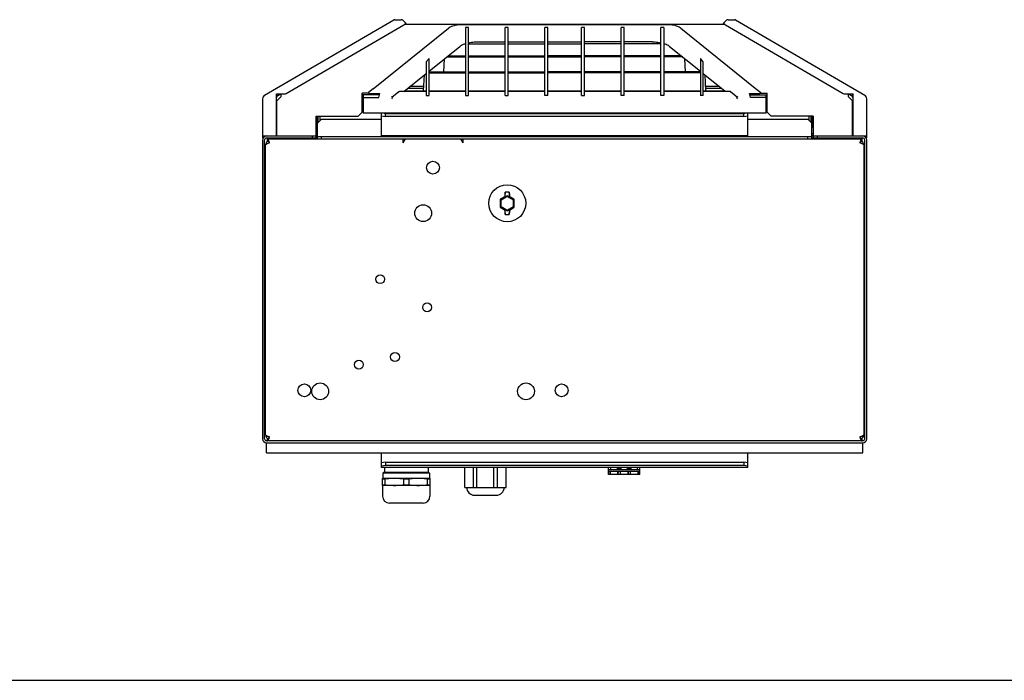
# Model space of a CAD drawing. Header units: inches. Extents: x 0 to 175, y 0 to 77.
# Tile 2 of 14: x 24 to 43, y 0 to 13. Entities that reach past the tile are written whole.
import ezdxf

# ---------------------------------------------------------------- set-up
doc = ezdxf.new("R2010")
doc.units = ezdxf.units.IN
doc.header["$LTSCALE"] = 5.5
doc.header["$MEASUREMENT"] = 0
doc.layers.get('0').update_dxf_attribs({"linetype": 'CONTINUOUS'})

msp = doc.modelspace()

# ---------------------------------------------------------------- linework, layer by layer
at = {"color": 7, "linetype": 'Continuous'}
for p, q in [((28.401, 11.636), (30.968, 13.134)), ((30.987, 13.139), (31.118, 13.139)), ((31.146, 13.128), (31.213, 13.061)), ((37.518, 13.061), (37.585, 13.128)), ((37.613, 13.139), (37.743, 13.139)), ((37.763, 13.134), (40.33, 11.636)), ((28.827, 11.669), (31.168, 13.034)), ((30.56, 11.762), (32.057, 12.971)), ((31.191, 13.053), (37.54, 13.053)), ((31.197, 13.061), (31.213, 13.061)), ((32.069, 12.98), (32.057, 12.971)), ((32.057, 12.971), (32.057, 12.971)), ((32.089, 12.992), (32.069, 12.98)), ((32.314, 13.036), (32.298, 13.036)), ((36.417, 13.036), (32.314, 13.036)), ((32.397, 12.987), (32.397, 11.63)), ((32.456, 12.982), (32.397, 12.982)), ((32.456, 11.63), (32.456, 12.987)), ((33.184, 11.63), (33.184, 12.987)), ((33.243, 12.982), (33.184, 12.982)), ((33.243, 11.63), (33.243, 12.987)), ((33.972, 11.63), (33.972, 12.987)), ((34.031, 12.982), (33.972, 12.982)), ((34.031, 11.63), (34.031, 12.987)), ((34.7, 11.63), (34.7, 12.987)), ((34.759, 12.982), (34.7, 12.982)), ((34.759, 11.63), (34.759, 12.987)), ((35.488, 11.63), (35.488, 12.987)), ((35.547, 12.982), (35.488, 12.982)), ((35.547, 11.63), (35.547, 12.987)), ((36.275, 11.63), (36.275, 12.987)), ((36.334, 12.982), (36.275, 12.982)), ((36.334, 12.987), (36.334, 11.63)), ((36.434, 13.036), (36.417, 13.036)), ((36.661, 12.98), (36.64, 12.993)), ((36.674, 12.971), (36.661, 12.98)), ((36.674, 12.971), (38.153, 11.776)), ((37.534, 13.061), (37.518, 13.061)), ((37.563, 13.034), (39.904, 11.669)), ((31.669, 12.116), (32.279, 12.609)), ((32.381, 12.661), (32.397, 12.661)), ((32.456, 12.661), (33.184, 12.661)), ((32.628, 12.698), (33.184, 12.698)), ((33.243, 12.698), (33.972, 12.698)), ((33.243, 12.661), (33.972, 12.661)), ((34.031, 12.698), (34.7, 12.698)), ((34.031, 12.661), (34.7, 12.661)), ((35.488, 12.698), (34.759, 12.698)), ((35.488, 12.661), (34.759, 12.661)), ((36.103, 12.698), (35.547, 12.698)), ((36.275, 12.661), (35.547, 12.661)), ((36.35, 12.661), (36.334, 12.661)), ((36.452, 12.609), (37.062, 12.116)), ((31.61, 12.302), (31.669, 12.365)), ((31.669, 11.63), (31.669, 12.365)), ((31.962, 12.1), (31.974, 12.363)), ((32.02, 12.4), (32.397, 12.4)), ((32.046, 12.421), (32.397, 12.421)), ((32.456, 12.421), (33.184, 12.421)), ((32.456, 12.4), (33.184, 12.4)), ((33.243, 12.421), (33.972, 12.421)), ((33.243, 12.4), (33.972, 12.4)), ((34.7, 12.421), (34.031, 12.421)), ((34.031, 12.4), (34.7, 12.4)), ((35.488, 12.421), (34.759, 12.421)), ((35.488, 12.4), (34.759, 12.4)), ((36.275, 12.421), (35.547, 12.421)), ((36.275, 12.4), (35.547, 12.4)), ((36.685, 12.421), (36.334, 12.421)), ((36.711, 12.4), (36.334, 12.4)), ((36.769, 12.1), (36.757, 12.363)), ((37.062, 12.365), (37.062, 11.63)), ((37.121, 12.302), (37.062, 12.365)), ((31.61, 12.302), (31.61, 11.63)), ((37.121, 11.63), (37.121, 12.302)), ((31.17, 11.714), (31.61, 12.069)), ((31.562, 11.721), (31.576, 12.041)), ((31.669, 12.1), (32.397, 12.1)), ((31.669, 12.079), (32.397, 12.079)), ((32.456, 12.1), (33.184, 12.1)), ((32.456, 12.079), (33.184, 12.079)), ((33.243, 12.1), (33.972, 12.1)), ((33.243, 12.079), (33.972, 12.079)), ((34.7, 12.1), (34.031, 12.1)), ((34.7, 12.079), (34.031, 12.079)), ((35.488, 12.1), (34.759, 12.1)), ((35.488, 12.079), (34.759, 12.079)), ((36.275, 12.1), (35.547, 12.1)), ((36.275, 12.079), (35.547, 12.079)), ((37.062, 12.1), (36.334, 12.1)), ((37.062, 12.079), (36.334, 12.079)), ((37.121, 12.069), (37.557, 11.717)), ((37.169, 11.721), (37.155, 12.041)), ((30.56, 11.762), (30.468, 11.688)), ((31.244, 11.774), (31.564, 11.774)), ((31.566, 11.809), (31.289, 11.809)), ((37.442, 11.809), (37.165, 11.809)), ((37.167, 11.774), (37.487, 11.774)), ((38.153, 11.776), (38.263, 11.688)), ((28.362, 10.787), (28.362, 11.568)), ((28.634, 10.826), (28.634, 11.662)), ((28.634, 11.662), (28.791, 11.662)), ((28.644, 11.528), (28.723, 11.607)), ((28.647, 11.596), (28.647, 11.662)), ((28.665, 11.632), (28.718, 11.662)), ((28.723, 11.662), (28.723, 11.607)), ((30.339, 11.299), (30.339, 11.679)), ((30.465, 11.679), (30.339, 11.679)), ((30.684, 11.643), (30.339, 11.643)), ((30.359, 11.604), (30.339, 11.604)), ((30.359, 11.643), (30.359, 11.279)), ((30.359, 11.594), (30.673, 11.594)), ((30.508, 11.67), (30.69, 11.67)), ((30.673, 11.594), (30.69, 11.67)), ((30.93, 11.596), (31.071, 11.71)), ((30.932, 11.568), (30.934, 11.575)), ((30.934, 11.575), (30.942, 11.596)), ((30.946, 11.604), (30.942, 11.601)), ((30.942, 11.596), (30.943, 11.6)), ((31.61, 11.714), (31.082, 11.714)), ((31.195, 11.721), (31.61, 11.721)), ((31.61, 11.63), (31.669, 11.63)), ((31.669, 11.721), (32.397, 11.721)), ((32.397, 11.714), (31.669, 11.714)), ((32.397, 11.63), (32.456, 11.63)), ((32.456, 11.721), (33.184, 11.721)), ((33.184, 11.714), (32.456, 11.714)), ((33.184, 11.63), (33.243, 11.63)), ((33.243, 11.721), (33.972, 11.721)), ((33.972, 11.714), (33.243, 11.714)), ((34.031, 11.63), (33.972, 11.63)), ((34.031, 11.721), (34.7, 11.721)), ((34.7, 11.714), (34.031, 11.714)), ((34.7, 11.63), (34.759, 11.63)), ((34.759, 11.721), (35.488, 11.721)), ((35.488, 11.714), (34.759, 11.714)), ((35.547, 11.63), (35.488, 11.63)), ((35.547, 11.721), (36.275, 11.721)), ((36.275, 11.714), (35.547, 11.714)), ((36.334, 11.63), (36.275, 11.63)), ((36.334, 11.721), (37.062, 11.721)), ((37.062, 11.714), (36.334, 11.714)), ((37.121, 11.63), (37.062, 11.63)), ((37.121, 11.721), (37.536, 11.721)), ((37.649, 11.714), (37.121, 11.714)), ((37.66, 11.71), (37.801, 11.596)), ((37.789, 11.601), (37.785, 11.604)), ((37.789, 11.596), (37.788, 11.6)), ((37.797, 11.575), (37.789, 11.596)), ((37.799, 11.568), (37.797, 11.575)), ((38.041, 11.67), (38.223, 11.67)), ((38.058, 11.594), (38.041, 11.67)), ((38.047, 11.643), (38.392, 11.643)), ((38.372, 11.594), (38.058, 11.594)), ((38.266, 11.679), (38.392, 11.679)), ((38.372, 11.279), (38.372, 11.643)), ((38.392, 11.604), (38.372, 11.604)), ((38.392, 11.299), (38.392, 11.679)), ((39.94, 11.662), (40.097, 11.662)), ((40.008, 11.607), (40.008, 11.662)), ((40.008, 11.607), (40.087, 11.528)), ((40.013, 11.662), (40.066, 11.632)), ((40.084, 11.662), (40.084, 11.596)), ((40.097, 10.826), (40.097, 11.662)), ((40.369, 10.787), (40.369, 11.568)), ((28.644, 10.826), (28.644, 11.528)), ((30.339, 11.515), (30.359, 11.515)), ((30.339, 11.476), (30.359, 11.476)), ((38.392, 11.515), (38.372, 11.515)), ((38.392, 11.476), (38.372, 11.476)), ((40.087, 10.826), (40.087, 11.528)), ((29.425, 10.787), (29.425, 11.22)), ((29.425, 11.22), (30.26, 11.22)), ((29.444, 11.003), (29.444, 11.22)), ((29.454, 11.082), (29.533, 11.161)), ((29.464, 11.092), (29.464, 11.22)), ((29.503, 11.131), (29.503, 11.22)), ((29.533, 11.161), (30.724, 11.161)), ((30.339, 11.299), (30.26, 11.22)), ((38.372, 11.279), (30.359, 11.279)), ((30.724, 10.826), (30.724, 11.279)), ((30.724, 11.225), (30.802, 11.212)), ((30.802, 11.27), (30.753, 11.279)), ((30.802, 11.212), (30.802, 11.27)), ((37.928, 11.27), (30.802, 11.27)), ((37.928, 11.212), (30.802, 11.212)), ((37.978, 11.279), (37.928, 11.27)), ((37.928, 11.212), (37.928, 11.27)), ((37.928, 11.212), (38.007, 11.225)), ((38.007, 10.826), (38.007, 11.279)), ((38.007, 11.161), (39.198, 11.161)), ((38.471, 11.22), (38.392, 11.299)), ((39.306, 11.22), (38.471, 11.22)), ((39.198, 11.161), (39.277, 11.082)), ((39.228, 11.131), (39.228, 11.22)), ((39.267, 11.092), (39.267, 11.22)), ((39.287, 11.003), (39.287, 11.22)), ((39.306, 11.22), (39.306, 10.787)), ((29.425, 11.003), (29.444, 11.003)), ((29.444, 11.102), (29.464, 11.102)), ((29.454, 10.767), (29.454, 11.082)), ((39.287, 11.102), (39.267, 11.102)), ((39.277, 10.767), (39.277, 11.082)), ((39.287, 11.003), (39.306, 11.003)), ((28.362, 10.826), (29.425, 10.826)), ((28.372, 10.787), (28.362, 10.787)), ((28.44, 10.787), (29.454, 10.787)), ((28.46, 10.728), (28.46, 10.767)), ((28.46, 10.767), (40.271, 10.767)), ((28.644, 10.925), (28.634, 10.925)), ((28.644, 10.885), (28.634, 10.885)), ((28.905, 10.787), (28.905, 10.767)), ((29.007, 10.787), (29.007, 10.767)), ((29.212, 10.787), (29.212, 10.767)), ((29.314, 10.787), (29.314, 10.767)), ((29.346, 10.826), (29.346, 10.787)), ((29.454, 10.866), (29.425, 10.866)), ((39.277, 10.807), (29.454, 10.807)), ((29.533, 10.767), (29.533, 10.807)), ((38.007, 10.826), (30.724, 10.826)), ((31.157, 10.689), (31.202, 10.767)), ((31.157, 10.689), (31.157, 10.767)), ((32.292, 10.767), (32.338, 10.689)), ((32.338, 10.767), (32.338, 10.689)), ((39.198, 10.767), (39.198, 10.807)), ((39.306, 10.866), (39.277, 10.866)), ((39.277, 10.787), (40.291, 10.787)), ((39.306, 10.826), (40.369, 10.826)), ((39.385, 10.826), (39.385, 10.787)), ((39.417, 10.787), (39.417, 10.767)), ((39.519, 10.787), (39.519, 10.767)), ((39.724, 10.787), (39.724, 10.767)), ((39.826, 10.787), (39.826, 10.767)), ((40.087, 10.925), (40.097, 10.925)), ((40.087, 10.885), (40.097, 10.885)), ((40.271, 10.767), (40.271, 10.728)), ((40.358, 10.787), (40.369, 10.787)), ((28.362, 4.803), (28.362, 10.748)), ((28.401, 4.803), (28.401, 10.748)), ((28.421, 4.881), (28.421, 10.649)), ((28.487, 10.685), (28.475, 10.681)), ((28.499, 10.689), (28.487, 10.685)), ((28.494, 10.704), (28.489, 10.719)), ((28.499, 10.689), (28.494, 10.704)), ((28.494, 10.696), (28.499, 10.689)), ((40.237, 10.704), (40.232, 10.689)), ((40.232, 10.689), (40.237, 10.696)), ((40.241, 10.719), (40.237, 10.704)), ((40.246, 10.732), (40.241, 10.719)), ((40.256, 10.721), (40.261, 10.725)), ((40.31, 10.649), (40.31, 4.881)), ((40.33, 4.803), (40.33, 10.748)), ((40.369, 4.803), (40.369, 10.748)), ((28.421, 10.157), (28.401, 10.157)), ((40.33, 10.157), (40.31, 10.157)), ((33.181, 9.622), (33.086, 9.567)), ((33.182, 9.608), (33.098, 9.56)), ((33.102, 9.558), (33.224, 9.629)), ((33.182, 9.608), (33.181, 9.622)), ((33.182, 9.608), (33.184, 9.607)), ((33.224, 9.639), (33.184, 9.617)), ((33.184, 9.606), (33.224, 9.63)), ((33.184, 9.615), (33.184, 9.617)), ((33.184, 9.606), (33.184, 9.615)), ((33.224, 9.629), (33.224, 9.639)), ((33.263, 9.617), (33.224, 9.639)), ((33.224, 9.63), (33.263, 9.606)), ((33.224, 9.629), (33.346, 9.558)), ((33.264, 9.664), (33.263, 9.617)), ((33.263, 9.617), (33.263, 9.615)), ((33.263, 9.606), (33.263, 9.615)), ((33.263, 9.607), (33.266, 9.608)), ((33.265, 9.71), (33.264, 9.664)), ((33.265, 9.695), (33.265, 9.71)), ((33.266, 9.671), (33.266, 9.622)), ((33.266, 9.622), (33.266, 9.608)), ((33.361, 9.567), (33.266, 9.622)), ((33.349, 9.56), (33.266, 9.608)), ((33.086, 9.567), (33.086, 9.408)), ((33.086, 9.567), (33.102, 9.558)), ((33.086, 9.408), (33.102, 9.417)), ((33.086, 9.408), (33.181, 9.353)), ((33.098, 9.56), (33.098, 9.415)), ((33.098, 9.415), (33.182, 9.367)), ((33.102, 9.417), (33.102, 9.558)), ((33.224, 9.347), (33.102, 9.417)), ((33.346, 9.417), (33.224, 9.347)), ((33.266, 9.367), (33.349, 9.415)), ((33.266, 9.353), (33.361, 9.408)), ((33.346, 9.558), (33.361, 9.567)), ((33.346, 9.558), (33.346, 9.417)), ((33.346, 9.417), (33.361, 9.408)), ((33.349, 9.415), (33.349, 9.56)), ((33.361, 9.408), (33.361, 9.567)), ((33.181, 9.353), (33.182, 9.367)), ((33.181, 9.305), (33.181, 9.353)), ((33.184, 9.369), (33.182, 9.367)), ((33.182, 9.28), (33.183, 9.266)), ((33.183, 9.266), (33.184, 9.311)), ((33.184, 9.36), (33.184, 9.369)), ((33.224, 9.346), (33.184, 9.369)), ((33.184, 9.359), (33.184, 9.36)), ((33.184, 9.311), (33.184, 9.359)), ((33.184, 9.359), (33.224, 9.336)), ((33.263, 9.369), (33.224, 9.346)), ((33.224, 9.336), (33.263, 9.359)), ((33.224, 9.347), (33.224, 9.336)), ((33.263, 9.369), (33.263, 9.36)), ((33.266, 9.367), (33.263, 9.369)), ((33.263, 9.36), (33.263, 9.359)), ((33.266, 9.367), (33.266, 9.353)), ((28.401, 5.984), (28.421, 5.984)), ((40.31, 5.984), (40.33, 5.984)), ((40.291, 4.763), (28.44, 4.763)), ((28.44, 4.527), (28.44, 4.724)), ((28.44, 4.724), (40.291, 4.724)), ((28.46, 4.763), (28.46, 4.803)), ((28.475, 4.809), (28.47, 4.806)), ((28.485, 4.798), (28.489, 4.812)), ((28.489, 4.812), (28.494, 4.827)), ((28.494, 4.827), (28.499, 4.842)), ((28.499, 4.842), (28.494, 4.834)), ((40.232, 4.842), (40.244, 4.846)), ((40.237, 4.834), (40.232, 4.842)), ((40.232, 4.842), (40.237, 4.827)), ((40.237, 4.827), (40.241, 4.812)), ((40.244, 4.846), (40.256, 4.85)), ((40.271, 4.803), (40.271, 4.763)), ((40.291, 4.527), (40.291, 4.724)), ((28.44, 4.527), (40.291, 4.527)), ((30.724, 4.232), (30.724, 4.527)), ((38.007, 4.232), (38.007, 4.527)), ((30.802, 4.339), (30.724, 4.325)), ((30.802, 4.339), (30.802, 4.28)), ((30.802, 4.339), (37.928, 4.339)), ((38.007, 4.325), (37.928, 4.339)), ((37.928, 4.339), (37.928, 4.28)), ((30.724, 4.267), (30.802, 4.28)), ((38.007, 4.231), (30.724, 4.231)), ((30.768, 4.133), (30.753, 4.118)), ((31.679, 4.118), (30.753, 4.118)), ((30.753, 4.118), (30.753, 4.015)), ((31.664, 4.133), (30.768, 4.133)), ((30.783, 4.231), (30.783, 4.133)), ((30.802, 4.28), (37.928, 4.28)), ((31.649, 4.231), (31.649, 4.133)), ((31.664, 4.133), (31.679, 4.118)), ((31.679, 4.118), (31.679, 4.015)), ((32.382, 3.838), (32.382, 4.231)), ((32.551, 3.838), (32.551, 4.231)), ((32.622, 3.838), (32.622, 4.231)), ((32.959, 3.838), (32.959, 4.231)), ((33.03, 3.838), (33.03, 4.231)), ((33.199, 3.838), (33.199, 4.231)), ((35.235, 4.094), (35.235, 4.231)), ((35.859, 4.185), (35.235, 4.185)), ((35.859, 4.153), (35.235, 4.153)), ((35.268, 4.153), (35.268, 4.094)), ((35.272, 4.143), (35.268, 4.143)), ((35.272, 4.094), (35.272, 4.153)), ((35.286, 4.185), (35.286, 4.231)), ((35.407, 4.231), (35.407, 4.185)), ((35.47, 4.204), (35.423, 4.204)), ((35.423, 4.185), (35.423, 4.204)), ((35.425, 4.094), (35.425, 4.153)), ((35.426, 4.153), (35.425, 4.104)), ((35.468, 4.153), (35.468, 4.094)), ((35.472, 4.143), (35.468, 4.143)), ((35.47, 4.185), (35.47, 4.204)), ((35.472, 4.094), (35.472, 4.153)), ((35.486, 4.185), (35.486, 4.231)), ((35.607, 4.231), (35.607, 4.185)), ((35.67, 4.205), (35.623, 4.205)), ((35.623, 4.185), (35.623, 4.205)), ((35.625, 4.094), (35.625, 4.153)), ((35.626, 4.153), (35.625, 4.104)), ((35.668, 4.153), (35.668, 4.094)), ((35.672, 4.143), (35.668, 4.143)), ((35.67, 4.185), (35.67, 4.205)), ((35.672, 4.094), (35.672, 4.153)), ((35.686, 4.185), (35.686, 4.231)), ((35.807, 4.231), (35.807, 4.185)), ((35.825, 4.094), (35.825, 4.153)), ((35.826, 4.153), (35.825, 4.104)), ((35.859, 4.094), (35.859, 4.231)), ((37.928, 4.28), (38.007, 4.267)), ((31.688, 4.015), (30.743, 4.015)), ((30.743, 3.877), (30.743, 4.015)), ((30.792, 4.003), (30.743, 4.003)), ((30.792, 4.003), (30.792, 3.89)), ((31.265, 4.003), (31.167, 4.003)), ((31.167, 3.89), (31.167, 4.003)), ((31.265, 4.003), (31.265, 3.89)), ((31.688, 4.003), (31.64, 4.003)), ((31.64, 3.89), (31.64, 4.003)), ((31.688, 4.015), (31.688, 3.877)), ((35.268, 4.094), (35.235, 4.094)), ((35.468, 4.094), (35.272, 4.094)), ((35.668, 4.094), (35.472, 4.094)), ((35.859, 4.094), (35.672, 4.094)), ((30.743, 3.89), (30.792, 3.89)), ((30.744, 3.877), (30.743, 3.877)), ((31.688, 3.877), (30.744, 3.877)), ((30.744, 3.877), (30.744, 3.661)), ((31.167, 3.89), (31.265, 3.89)), ((31.64, 3.89), (31.688, 3.89)), ((31.688, 3.877), (31.688, 3.877)), ((31.688, 3.877), (31.688, 3.661)), ((32.382, 3.838), (33.199, 3.838)), ((31.55, 3.523), (30.882, 3.523)), ((32.574, 3.681), (33.007, 3.681)), ((0, 0), (100, 0))]:
    msp.add_line(p, q, dxfattribs=at)
for points in [[(31.197, 13.061), (31.195, 13.06), (31.194, 13.06), (31.193, 13.06), (31.192, 13.059), (31.191, 13.058), (31.191, 13.057)], [(32.298, 13.036), (32.263, 13.035), (32.23, 13.031), (32.197, 13.027), (32.167, 13.02), (32.138, 13.012), (32.113, 13.003), (32.089, 12.992)], [(36.64, 12.993), (36.616, 13.004), (36.591, 13.013), (36.563, 13.021), (36.534, 13.027), (36.502, 13.031), (36.469, 13.034), (36.434, 13.036)], [(37.534, 13.061), (37.536, 13.06), (37.537, 13.06), (37.538, 13.06), (37.539, 13.059), (37.54, 13.058), (37.54, 13.057)], [(32.279, 12.609), (32.294, 12.62), (32.311, 12.631), (32.33, 12.641), (32.351, 12.65), (32.373, 12.659), (32.397, 12.667)], [(32.456, 12.682), (32.483, 12.687), (32.511, 12.691), (32.54, 12.694), (32.569, 12.696), (32.598, 12.698), (32.628, 12.698)], [(36.103, 12.698), (36.133, 12.698), (36.162, 12.696), (36.191, 12.694), (36.22, 12.691), (36.248, 12.687), (36.275, 12.682)], [(36.334, 12.667), (36.358, 12.659), (36.38, 12.65), (36.401, 12.641), (36.42, 12.631), (36.437, 12.62), (36.452, 12.609)], [(28.647, 11.596), (28.647, 11.601), (28.648, 11.607), (28.649, 11.612), (28.651, 11.616), (28.654, 11.621), (28.657, 11.625), (28.661, 11.629), (28.665, 11.632)], [(30.926, 11.614), (30.927, 11.611), (30.928, 11.608), (30.928, 11.605), (30.929, 11.602), (30.929, 11.599), (30.93, 11.596)], [(30.93, 11.596), (30.932, 11.597), (30.935, 11.597), (30.937, 11.598), (30.939, 11.599), (30.941, 11.6), (30.942, 11.601)], [(31.071, 11.71), (31.075, 11.712), (31.078, 11.713), (31.082, 11.714)], [(37.66, 11.71), (37.658, 11.711), (37.656, 11.713), (37.653, 11.713), (37.65, 11.714), (37.649, 11.714)], [(37.801, 11.596), (37.798, 11.597), (37.796, 11.597), (37.794, 11.598), (37.792, 11.599), (37.79, 11.6), (37.789, 11.601)], [(37.805, 11.614), (37.804, 11.611), (37.803, 11.608), (37.802, 11.605), (37.802, 11.602), (37.802, 11.599), (37.801, 11.596)], [(40.066, 11.632), (40.07, 11.629), (40.074, 11.625), (40.077, 11.621), (40.08, 11.616), (40.082, 11.612), (40.083, 11.607), (40.084, 11.601), (40.084, 11.596)], [(28.489, 10.719), (28.485, 10.732), (28.48, 10.744), (28.475, 10.754), (28.47, 10.761), (28.465, 10.766), (28.46, 10.767)], [(40.271, 10.767), (40.266, 10.766), (40.261, 10.761), (40.256, 10.754), (40.251, 10.744), (40.246, 10.732)], [(28.475, 10.681), (28.464, 10.677), (28.453, 10.673), (28.444, 10.669), (28.436, 10.665), (28.429, 10.661), (28.424, 10.657), (28.422, 10.653), (28.421, 10.649)], [(28.46, 10.728), (28.465, 10.727), (28.47, 10.725)], [(28.47, 10.725), (28.475, 10.721), (28.48, 10.716), (28.485, 10.71), (28.489, 10.704), (28.494, 10.696)], [(40.256, 10.681), (40.244, 10.685), (40.232, 10.689)], [(40.237, 10.696), (40.241, 10.704), (40.246, 10.71), (40.251, 10.716), (40.256, 10.721)], [(40.31, 10.649), (40.309, 10.653), (40.307, 10.657), (40.302, 10.661), (40.295, 10.665), (40.287, 10.669), (40.278, 10.673), (40.267, 10.677), (40.256, 10.681)], [(40.261, 10.725), (40.266, 10.727), (40.271, 10.728)], [(33.181, 9.622), (33.181, 9.671), (33.181, 9.672), (33.181, 9.673), (33.181, 9.674), (33.181, 9.675), (33.181, 9.676), (33.182, 9.677), (33.182, 9.677)], [(33.183, 9.71), (33.182, 9.695), (33.182, 9.691), (33.182, 9.687), (33.182, 9.683), (33.182, 9.68), (33.182, 9.677)], [(33.265, 9.71), (33.251, 9.711), (33.237, 9.711), (33.224, 9.712), (33.21, 9.711), (33.196, 9.711), (33.183, 9.71)], [(33.266, 9.677), (33.266, 9.68), (33.266, 9.683), (33.265, 9.687), (33.265, 9.691), (33.265, 9.695)], [(33.266, 9.677), (33.266, 9.677), (33.266, 9.676), (33.266, 9.675), (33.266, 9.674), (33.266, 9.673), (33.266, 9.672), (33.266, 9.671)], [(33.182, 9.298), (33.182, 9.299), (33.181, 9.299), (33.181, 9.3), (33.181, 9.301), (33.181, 9.302), (33.181, 9.303), (33.181, 9.305)], [(33.182, 9.298), (33.182, 9.296), (33.182, 9.293), (33.182, 9.289), (33.182, 9.285), (33.182, 9.28)], [(33.183, 9.266), (33.196, 9.265), (33.21, 9.264), (33.224, 9.264), (33.237, 9.264), (33.251, 9.265), (33.265, 9.266)], [(33.265, 9.266), (33.265, 9.28), (33.265, 9.285), (33.265, 9.289), (33.266, 9.293), (33.266, 9.296), (33.266, 9.298)], [(33.266, 9.353), (33.266, 9.305), (33.266, 9.303), (33.266, 9.302), (33.266, 9.301), (33.266, 9.3), (33.266, 9.299), (33.266, 9.299), (33.266, 9.298)], [(28.421, 4.881), (28.422, 4.878), (28.424, 4.874), (28.429, 4.87), (28.436, 4.866), (28.444, 4.862), (28.453, 4.858), (28.464, 4.854), (28.475, 4.85)], [(28.47, 4.806), (28.465, 4.803), (28.46, 4.803)], [(28.46, 4.763), (28.465, 4.765), (28.47, 4.769), (28.475, 4.777), (28.48, 4.786), (28.485, 4.798)], [(28.475, 4.85), (28.487, 4.846), (28.499, 4.842)], [(28.494, 4.834), (28.489, 4.827), (28.485, 4.82), (28.48, 4.814), (28.475, 4.809)], [(40.261, 4.806), (40.256, 4.809), (40.251, 4.814), (40.246, 4.82), (40.241, 4.827), (40.237, 4.834)], [(40.241, 4.812), (40.246, 4.798), (40.251, 4.786), (40.256, 4.777), (40.261, 4.769), (40.266, 4.765), (40.271, 4.763)], [(40.256, 4.85), (40.267, 4.854), (40.278, 4.858), (40.287, 4.862), (40.295, 4.866), (40.302, 4.87), (40.307, 4.874), (40.309, 4.878), (40.31, 4.881)], [(40.271, 4.803), (40.266, 4.803), (40.261, 4.806)], [(30.98, 4.015), (30.956, 4.015), (30.933, 4.014), (30.909, 4.013), (30.886, 4.012), (30.863, 4.01), (30.839, 4.008), (30.816, 4.006), (30.792, 4.003)], [(31.167, 4.003), (31.144, 4.006), (31.12, 4.008), (31.097, 4.01), (31.073, 4.012), (31.05, 4.013), (31.026, 4.014), (31.003, 4.015), (30.98, 4.015)], [(31.452, 4.015), (31.429, 4.015), (31.405, 4.014), (31.382, 4.013), (31.358, 4.012), (31.335, 4.01), (31.312, 4.008), (31.288, 4.006), (31.265, 4.003)], [(31.64, 4.003), (31.616, 4.006), (31.592, 4.008), (31.569, 4.01), (31.546, 4.012), (31.522, 4.013), (31.499, 4.014), (31.476, 4.015), (31.452, 4.015)], [(30.792, 3.89), (30.819, 3.887), (30.846, 3.884), (30.873, 3.882), (30.899, 3.88), (30.926, 3.879), (30.953, 3.878), (30.98, 3.877), (31.006, 3.878), (31.033, 3.879), (31.06, 3.88), (31.087, 3.882), (31.113, 3.884), (31.14, 3.887), (31.167, 3.89)], [(31.265, 3.89), (31.291, 3.887), (31.318, 3.884), (31.345, 3.882), (31.372, 3.88), (31.398, 3.879), (31.425, 3.878), (31.452, 3.877), (31.479, 3.878), (31.506, 3.879), (31.532, 3.88), (31.559, 3.882), (31.586, 3.884), (31.613, 3.887), (31.64, 3.89)]]:
    msp.add_lwpolyline(points, dxfattribs=at)
for centre, radius in [((31.747, 10.196), 0.128), ((33.224, 9.488), 0.368), ((31.551, 9.291), 0.167), ((30.698, 7.978), 0.0886), ((31.631, 7.418), 0.0886), ((30.991, 6.431), 0.0886), ((30.274, 6.279), 0.0886), ((29.19, 5.767), 0.128), ((29.505, 5.748), 0.167), ((33.596, 5.748), 0.167), ((34.305, 5.767), 0.128)]:
    msp.add_circle(centre, radius, dxfattribs=at)
for centre, radius, start, end in [((30.987, 13.1), 0.0394, 90, 120.2564), ((31.118, 13.1), 0.0394, 45, 90), ((37.613, 13.1), 0.0394, 90, 135), ((37.743, 13.1), 0.0394, 59.7436, 90), ((28.44, 11.568), 0.0787, 120.2564, 180), ((40.291, 11.568), 0.0787, 0, 59.7436), ((28.44, 10.748), 0.0787, 90, 180), ((28.44, 10.748), 0.0394, 90, 180), ((29.425, 10.866), 0.0394, 270, 319.1804), ((29.425, 10.866), 0.0787, 270, 292.6838), ((39.306, 10.866), 0.0787, 247.3162, 270), ((39.306, 10.866), 0.0394, 220.8204, 270), ((40.291, 10.748), 0.0787, 0, 90), ((40.291, 10.748), 0.0394, 0, 90), ((28.499, 10.649), 0.0787, 110.0196, 180), ((28.499, 10.649), 0.0394, 101.5982, 125.3857), ((40.232, 10.649), 0.0394, 54.614, 90), ((40.232, 10.649), 0.0787, 0, 69.9804), ((28.44, 4.803), 0.0787, 180, 270), ((28.44, 4.803), 0.0394, 180, 270), ((28.499, 4.881), 0.0787, 180, 249.9804), ((28.499, 4.881), 0.0394, 234.614, 270), ((40.232, 4.881), 0.0394, 281.5982, 305.3857), ((40.232, 4.881), 0.0787, 290.0196, 360), ((40.291, 4.803), 0.0787, 270, 360), ((40.291, 4.803), 0.0394, 270, 360), ((32.574, 3.838), 0.157, 180, 270), ((33.007, 3.838), 0.157, 270, 360), ((30.882, 3.661), 0.138, 180, 270), ((31.55, 3.661), 0.138, 270, 360)]:
    msp.add_arc(centre, radius, start, end, dxfattribs=at)
for centre, major_axis, ratio, start_param, end_param in [((30.9, 13.096), (0.293, -0.031), 0.294295, -0.379915, -0.085891), ((37.831, 13.096), (0.293, 0.031), 0.294295, -3.055702, -2.761678), ((28.773, 11.681), (0.0586, -0.0063), 0.294295, -1.220677, -0.379915), ((30.531, 11.688), (0.0668, 0.0067), 0.255656, 2.769047, 4.338123), ((31.01, 11.568), (0.0658, -0.0328), 0.331141, 2.991137, 3.182396), ((31.186, 11.682), (0.011, 0.0391), 0.44653, 0.124623, 0.765436), ((37.545, 11.682), (-0.011, 0.0391), 0.44653, -0.763011, -0.124623), ((37.721, 11.568), (0.0658, 0.0328), 0.331141, -0.040803, 0.150456), ((38.2, 11.688), (0.0668, -0.0067), 0.255656, -1.19653, 0.372546), ((39.958, 11.681), (0.0586, 0.0063), 0.294295, -2.761678, -1.920916), ((33.17, 9.488), (0, 0.419), 0.034921, -1.258605, -1.012915), ((33.277, 9.488), (0, 0.419), 0.034921, -4.400198, -4.154507)]:
    msp.add_ellipse(centre, major_axis=major_axis, ratio=ratio, start_param=start_param, end_param=end_param, dxfattribs=at)

doc.saveas('drawing.dxf')
